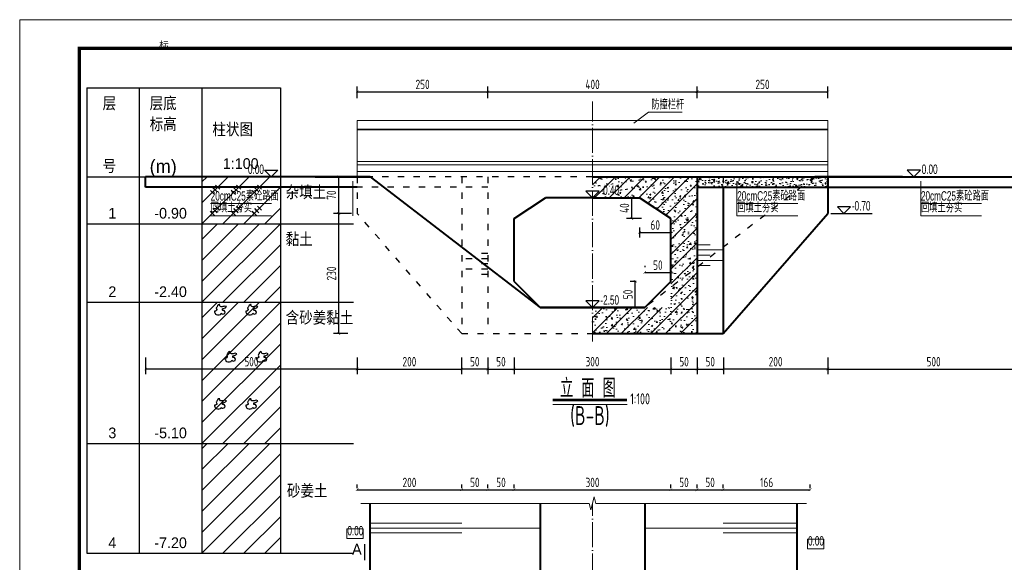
# Model space of a CAD drawing. Header units: inches. Extents: x 97745 to 142261, y 62673 to 100665.
# Tile 101 of 148: x 127744 to 129627, y 82712 to 83750. Entities that reach past the tile are written whole.
import ezdxf
from ezdxf.enums import TextEntityAlignment as Align

# ---------------------------------------------------------------- set-up
doc = ezdxf.new("R2010")
doc.units = ezdxf.units.IN
doc.header["$MEASUREMENT"] = 0
for name, pattern in [('ACAD_ISO03W100', [30, 12, -18]), ('ACAD_ISO04W100', [30, 24, -3, 0, -3]), ('DASHED2', [0.375, 0.25, -0.125])]:
    doc.linetypes.add(name, pattern=pattern)
doc.layers.get('0').update_dxf_attribs({"lineweight": 15})
for name, color, linetype, lineweight in [('00、2粗实线', 1, 'Continuous', 40), ('00、4细实线', 4, 'Continuous', 18), ('05、8号淡显', 8, 'Continuous', 18), ('07、防撞栏杆', 5, 'Continuous', 18), ('BM1', 7, 'Continuous', 15), ('中心线', 3, 'ACAD_ISO04W100', 18), ('标注', 3, 'Continuous', 18), ('细实线', 4, 'Continuous', 15), ('细线', 7, 'Continuous', 25), ('虚线', 2, 'ACAD_ISO03W100', 25), ('虚线1', 5, 'DASHED2', 20)]:
    doc.layers.add(name, color=color, linetype=linetype, lineweight=lineweight)
for name, color, linetype in [('1', 7, 'Continuous'), ('6', 7, 'Continuous'), ('dim', 4, 'Continuous'), ('断面标高标注', 3, 'Continuous')]:
    doc.layers.add(name, color=color, linetype=linetype)
doc.styles.add('03、he-e', font='hztxt_e.shx', dxfattribs={"width": 0.65, "bigfont": 'hztxt.shx'})
doc.styles.add('HZTXT', font='tssdeng.shx', dxfattribs={"width": 0.75, "bigfont": 'hztxt.shx'})
doc.styles.add('三级钢', font='tssdeng.shx', dxfattribs={"width": 0.7, "height": 30, "bigfont": 'hztxt.shx'})
doc.styles.add('宋体', font='SIMFANG.TTF', dxfattribs={"width": 0.8, "height": 3.5})
doc.styles.add('楷体', font='hztxt_e.shx', dxfattribs={"width": 0.7, "bigfont": 'hztxt.shx'})
doc.dimstyles.new('3', dxfattribs={"dimtxt": 25, "dimasz": 12, "dimexe": 10, "dimexo": 30, "dimgap": 5, "dimtad": 1, "dimdec": 0, "dimzin": 0, "dimdsep": 46, "dimtxsty": 'HZTXT', "dimblk": 'ARCHTICK', "dimcen": 0, "dimclrt": 7, "dimazin": 2, "dimtfac": 1, "dimtdec": 0, "dimtix": 1, "dimtmove": 2, "dimatfit": 3, "dimfxl": 250, "dimtolj": 1, "dimtzin": 0, "dimarcsym": 0})

# ---------------------------------------------------------------- blocks, each defined once
blk = doc.blocks.new('_ArchTick')
at = {"color": 0, "linetype": 'ByBlock', "const_width": 0.15}
blk.add_lwpolyline([(-0.5, -0.5), (0.5, 0.5)], dxfattribs=at)
blk = doc.blocks.new('*D1860')
at = {"color": 0, "lineweight": -2}
for p, q in [((128389.4, 83599.7), (128389.4, 83622)), ((128639.4, 83599.7), (128639.4, 83622)), ((128389.4, 83612), (128639.4, 83612))]:
    blk.add_line(p, q, dxfattribs=at)
at = {"color": 0, "lineweight": -2, "xscale": 5, "yscale": 5, "zscale": 5, "rotation": 180}
blk.add_blockref('_ArchTick', (128389.4, 83612), dxfattribs=at)
at = {"color": 0, "lineweight": -2, "xscale": 5, "yscale": 5, "zscale": 5}
blk.add_blockref('_ArchTick', (128639.4, 83612), dxfattribs=at)
at = {"color": 7, "insert": (128514.4, 83626), "char_height": 18, "attachment_point": 5, "style": 'HZTXT'}
blk.add_mtext('\\A1;250', dxfattribs=at)
blk = doc.blocks.new('*D1861')
at = {"color": 0, "lineweight": -2}
for p, q in [((128639.4, 83599.7), (128639.4, 83622)), ((129039.4, 83599.7), (129039.4, 83622)), ((128639.4, 83612), (129039.4, 83612))]:
    blk.add_line(p, q, dxfattribs=at)
at = {"color": 0, "lineweight": -2, "xscale": 5, "yscale": 5, "zscale": 5, "rotation": 180}
blk.add_blockref('_ArchTick', (128639.4, 83612), dxfattribs=at)
at = {"color": 0, "lineweight": -2, "xscale": 5, "yscale": 5, "zscale": 5}
blk.add_blockref('_ArchTick', (129039.4, 83612), dxfattribs=at)
at = {"color": 7, "insert": (128839.4, 83626), "char_height": 18, "attachment_point": 5, "style": 'HZTXT'}
blk.add_mtext('\\A1;400', dxfattribs=at)
blk = doc.blocks.new('*D1862')
at = {"color": 0, "lineweight": -2}
for p, q in [((129039.4, 83599.7), (129039.4, 83622)), ((129289.4, 83599.7), (129289.4, 83622)), ((129039.4, 83612), (129289.4, 83612))]:
    blk.add_line(p, q, dxfattribs=at)
at = {"color": 0, "lineweight": -2, "xscale": 5, "yscale": 5, "zscale": 5, "rotation": 180}
blk.add_blockref('_ArchTick', (129039.4, 83612), dxfattribs=at)
at = {"color": 0, "lineweight": -2, "xscale": 5, "yscale": 5, "zscale": 5}
blk.add_blockref('_ArchTick', (129289.4, 83612), dxfattribs=at)
at = {"color": 7, "insert": (129164.4, 83626), "char_height": 18, "attachment_point": 5, "style": 'HZTXT'}
blk.add_mtext('\\A1;250', dxfattribs=at)
blk = doc.blocks.new('*D1863')
at = {"color": 0, "lineweight": -2}
for p, q in [((128389.3, 83103.5), (128389.3, 83071.8)), ((128589, 83103.5), (128589, 83071.8)), ((128389.3, 83081.8), (128589, 83081.8))]:
    blk.add_line(p, q, dxfattribs=at)
at = {"color": 0, "lineweight": -2, "xscale": 5, "yscale": 5, "zscale": 5, "rotation": 180}
blk.add_blockref('_ArchTick', (128389.3, 83081.8), dxfattribs=at)
at = {"color": 0, "lineweight": -2, "xscale": 5, "yscale": 5, "zscale": 5}
blk.add_blockref('_ArchTick', (128589, 83081.8), dxfattribs=at)
at = {"color": 7, "insert": (128489.2, 83095.8), "char_height": 18, "attachment_point": 5, "style": 'HZTXT'}
blk.add_mtext('\\A1;200', dxfattribs=at)
blk = doc.blocks.new('*D1864')
at = {"color": 0, "lineweight": -2}
for p, q in [((128639.2, 83103.5), (128639.2, 83071.8)), ((128689.3, 83103.5), (128689.3, 83071.8)), ((128639.2, 83081.8), (128689.3, 83081.8))]:
    blk.add_line(p, q, dxfattribs=at)
at = {"color": 0, "lineweight": -2, "xscale": 5, "yscale": 5, "zscale": 5, "rotation": 180}
blk.add_blockref('_ArchTick', (128639.2, 83081.8), dxfattribs=at)
at = {"color": 0, "lineweight": -2, "xscale": 5, "yscale": 5, "zscale": 5}
blk.add_blockref('_ArchTick', (128689.3, 83081.8), dxfattribs=at)
at = {"color": 7, "insert": (128664.2, 83095.8), "char_height": 18, "attachment_point": 5, "style": 'HZTXT'}
blk.add_mtext('\\A1;50', dxfattribs=at)
blk = doc.blocks.new('*D1865')
at = {"color": 0, "lineweight": -2}
for p, q in [((128689.3, 83103.5), (128689.3, 83071.8)), ((128989.3, 83103.5), (128989.3, 83071.8)), ((128689.3, 83081.8), (128989.3, 83081.8))]:
    blk.add_line(p, q, dxfattribs=at)
at = {"color": 0, "lineweight": -2, "xscale": 5, "yscale": 5, "zscale": 5, "rotation": 180}
blk.add_blockref('_ArchTick', (128689.3, 83081.8), dxfattribs=at)
at = {"color": 0, "lineweight": -2, "xscale": 5, "yscale": 5, "zscale": 5}
blk.add_blockref('_ArchTick', (128989.3, 83081.8), dxfattribs=at)
at = {"color": 7, "insert": (128839.3, 83095.8), "char_height": 18, "attachment_point": 5, "style": 'HZTXT'}
blk.add_mtext('\\A1;300', dxfattribs=at)
blk = doc.blocks.new('*D1866')
at = {"color": 0, "lineweight": -2}
for p, q in [((128989.3, 83103.5), (128989.3, 83071.8)), ((129039.4, 83103.5), (129039.4, 83071.8)), ((128989.3, 83081.8), (129039.4, 83081.8))]:
    blk.add_line(p, q, dxfattribs=at)
at = {"color": 0, "lineweight": -2, "xscale": 5, "yscale": 5, "zscale": 5, "rotation": 180}
blk.add_blockref('_ArchTick', (128989.3, 83081.8), dxfattribs=at)
at = {"color": 0, "lineweight": -2, "xscale": 5, "yscale": 5, "zscale": 5}
blk.add_blockref('_ArchTick', (129039.4, 83081.8), dxfattribs=at)
at = {"color": 7, "insert": (129014.3, 83095.8), "char_height": 18, "attachment_point": 5, "style": 'HZTXT'}
blk.add_mtext('\\A1;50', dxfattribs=at)
blk = doc.blocks.new('*D1870')
at = {"color": 0, "lineweight": -2}
for p, q in [((128378.5, 83379.4), (128344.2, 83379.4)), ((128354.2, 83149.4), (128354.2, 83379.4)), ((128371.6, 83149.4), (128344.2, 83149.4))]:
    blk.add_line(p, q, dxfattribs=at)
at = {"color": 0, "lineweight": -2, "xscale": 5, "yscale": 5, "zscale": 5}
for p, rotation in [((128354.2, 83379.4), 90), ((128354.2, 83149.4), 270)]:
    blk.add_blockref('_ArchTick', p, dxfattribs=dict(at, rotation=rotation))
at = {"color": 7, "insert": (128340.2, 83264.4), "char_height": 18, "attachment_point": 5, "rotation": 90, "style": 'HZTXT'}
blk.add_mtext('\\A1;230', dxfattribs=at)
blk = doc.blocks.new('*D1871')
at = {"color": 0, "lineweight": -2}
for p, q in [((128379.3, 83449.4), (128344.2, 83449.4)), ((128354.2, 83379.4), (128354.2, 83449.4)), ((128378.5, 83379.4), (128344.2, 83379.4))]:
    blk.add_line(p, q, dxfattribs=at)
at = {"color": 0, "lineweight": -2, "xscale": 5, "yscale": 5, "zscale": 5}
for p, rotation in [((128354.2, 83449.4), 90), ((128354.2, 83379.4), 270)]:
    blk.add_blockref('_ArchTick', p, dxfattribs=dict(at, rotation=rotation))
at = {"color": 7, "insert": (128340.2, 83414.4), "char_height": 18, "attachment_point": 5, "rotation": 90, "style": 'HZTXT'}
blk.add_mtext('\\A1;70', dxfattribs=at)
blk = doc.blocks.new('*D1878')
at = {"color": 0, "lineweight": -2}
for p, q in [((128589, 83103.5), (128589, 83071.8)), ((128639.2, 83103.5), (128639.2, 83071.8)), ((128639.2, 83081.8), (128589, 83081.8))]:
    blk.add_line(p, q, dxfattribs=at)
at = {"color": 0, "lineweight": -2, "xscale": 5, "yscale": 5, "zscale": 5, "rotation": 180}
blk.add_blockref('_ArchTick', (128589, 83081.8), dxfattribs=at)
at = {"color": 0, "lineweight": -2, "xscale": 5, "yscale": 5, "zscale": 5}
blk.add_blockref('_ArchTick', (128639.2, 83081.8), dxfattribs=at)
at = {"color": 7, "insert": (128614.1, 83095.8), "char_height": 18, "attachment_point": 5, "style": 'HZTXT'}
blk.add_mtext('\\A1;50', dxfattribs=at)
blk = doc.blocks.new('*D1879')
at = {"color": 0, "lineweight": -2}
for p, q in [((129089.5, 83103.5), (129089.5, 83071.8)), ((129289.3, 83103.5), (129289.3, 83071.8)), ((129289.3, 83081.8), (129089.5, 83081.8))]:
    blk.add_line(p, q, dxfattribs=at)
at = {"color": 0, "lineweight": -2, "xscale": 5, "yscale": 5, "zscale": 5, "rotation": 180}
blk.add_blockref('_ArchTick', (129089.5, 83081.8), dxfattribs=at)
at = {"color": 0, "lineweight": -2, "xscale": 5, "yscale": 5, "zscale": 5}
blk.add_blockref('_ArchTick', (129289.3, 83081.8), dxfattribs=at)
at = {"color": 7, "insert": (129189.4, 83095.8), "char_height": 18, "attachment_point": 5, "style": 'HZTXT'}
blk.add_mtext('\\A1;200', dxfattribs=at)
blk = doc.blocks.new('*D1880')
at = {"color": 0, "lineweight": -2}
for p, q in [((129039.4, 83103.5), (129039.4, 83071.8)), ((129089.5, 83103.5), (129089.5, 83071.8)), ((129039.4, 83081.8), (129089.5, 83081.8))]:
    blk.add_line(p, q, dxfattribs=at)
at = {"color": 0, "lineweight": -2, "xscale": 5, "yscale": 5, "zscale": 5, "rotation": 180}
blk.add_blockref('_ArchTick', (129039.4, 83081.8), dxfattribs=at)
at = {"color": 0, "lineweight": -2, "xscale": 5, "yscale": 5, "zscale": 5}
blk.add_blockref('_ArchTick', (129089.5, 83081.8), dxfattribs=at)
at = {"color": 7, "insert": (129064.4, 83095.8), "char_height": 18, "attachment_point": 5, "style": 'HZTXT'}
blk.add_mtext('\\A1;50', dxfattribs=at)
blk = doc.blocks.new('*D1881')
at = {"color": 0, "lineweight": -2}
for p, q in [((128389.3, 82854.1), (128389.3, 82860.9)), ((128589.3, 82854.1), (128589.3, 82860.9)), ((128389.3, 82850.9), (128589.3, 82850.9))]:
    blk.add_line(p, q, dxfattribs=at)
at = {"color": 0, "lineweight": -2, "xscale": 5, "yscale": 5, "zscale": 5, "rotation": 180}
blk.add_blockref('_ArchTick', (128389.3, 82850.9), dxfattribs=at)
at = {"color": 0, "lineweight": -2, "xscale": 5, "yscale": 5, "zscale": 5}
blk.add_blockref('_ArchTick', (128589.3, 82850.9), dxfattribs=at)
at = {"color": 7, "insert": (128489.3, 82864.9), "char_height": 18, "attachment_point": 5, "style": 'HZTXT'}
blk.add_mtext('\\A1;200', dxfattribs=at)
blk = doc.blocks.new('*D1882')
at = {"color": 0, "lineweight": -2}
for p, q in [((128589.3, 82854.1), (128589.3, 82860.9)), ((128639.3, 82854.1), (128639.3, 82860.9)), ((128589.3, 82850.9), (128639.3, 82850.9))]:
    blk.add_line(p, q, dxfattribs=at)
at = {"color": 0, "lineweight": -2, "xscale": 5, "yscale": 5, "zscale": 5, "rotation": 180}
blk.add_blockref('_ArchTick', (128589.3, 82850.9), dxfattribs=at)
at = {"color": 0, "lineweight": -2, "xscale": 5, "yscale": 5, "zscale": 5}
blk.add_blockref('_ArchTick', (128639.3, 82850.9), dxfattribs=at)
at = {"color": 7, "insert": (128614.3, 82864.9), "char_height": 18, "attachment_point": 5, "style": 'HZTXT'}
blk.add_mtext('\\A1;50', dxfattribs=at)
blk = doc.blocks.new('*D1883')
at = {"color": 0, "lineweight": -2}
for p, q in [((128639.3, 82854.1), (128639.3, 82860.9)), ((128689.3, 82854.1), (128689.3, 82860.9)), ((128639.3, 82850.9), (128689.3, 82850.9))]:
    blk.add_line(p, q, dxfattribs=at)
at = {"color": 0, "lineweight": -2, "xscale": 5, "yscale": 5, "zscale": 5, "rotation": 180}
blk.add_blockref('_ArchTick', (128639.3, 82850.9), dxfattribs=at)
at = {"color": 0, "lineweight": -2, "xscale": 5, "yscale": 5, "zscale": 5}
blk.add_blockref('_ArchTick', (128689.3, 82850.9), dxfattribs=at)
at = {"color": 7, "insert": (128664.3, 82864.9), "char_height": 18, "attachment_point": 5, "style": 'HZTXT'}
blk.add_mtext('\\A1;50', dxfattribs=at)
blk = doc.blocks.new('*D1884')
at = {"color": 0, "lineweight": -2}
for p, q in [((128689.3, 82854.1), (128689.3, 82860.9)), ((128989.3, 82854.1), (128989.3, 82860.9)), ((128689.3, 82850.9), (128989.3, 82850.9))]:
    blk.add_line(p, q, dxfattribs=at)
at = {"color": 0, "lineweight": -2, "xscale": 5, "yscale": 5, "zscale": 5, "rotation": 180}
blk.add_blockref('_ArchTick', (128689.3, 82850.9), dxfattribs=at)
at = {"color": 0, "lineweight": -2, "xscale": 5, "yscale": 5, "zscale": 5}
blk.add_blockref('_ArchTick', (128989.3, 82850.9), dxfattribs=at)
at = {"color": 7, "insert": (128839.3, 82864.9), "char_height": 18, "attachment_point": 5, "style": 'HZTXT'}
blk.add_mtext('\\A1;300', dxfattribs=at)
blk = doc.blocks.new('*D1885')
at = {"color": 0, "lineweight": -2}
for p, q in [((128989.3, 82854.1), (128989.3, 82860.9)), ((129039.2, 82854.1), (129039.2, 82860.9)), ((128989.3, 82850.9), (129039.2, 82850.9))]:
    blk.add_line(p, q, dxfattribs=at)
at = {"color": 0, "lineweight": -2, "xscale": 5, "yscale": 5, "zscale": 5, "rotation": 180}
blk.add_blockref('_ArchTick', (128989.3, 82850.9), dxfattribs=at)
at = {"color": 0, "lineweight": -2, "xscale": 5, "yscale": 5, "zscale": 5}
blk.add_blockref('_ArchTick', (129039.2, 82850.9), dxfattribs=at)
at = {"color": 7, "insert": (129014.2, 82864.9), "char_height": 18, "attachment_point": 5, "style": 'HZTXT'}
blk.add_mtext('\\A1;50', dxfattribs=at)
blk = doc.blocks.new('*D1886')
at = {"color": 0, "lineweight": -2}
for p, q in [((129039.2, 82854.1), (129039.2, 82860.9)), ((129089, 82854.1), (129089, 82860.9)), ((129039.2, 82850.9), (129089, 82850.9))]:
    blk.add_line(p, q, dxfattribs=at)
at = {"color": 0, "lineweight": -2, "xscale": 5, "yscale": 5, "zscale": 5, "rotation": 180}
blk.add_blockref('_ArchTick', (129039.2, 82850.9), dxfattribs=at)
at = {"color": 0, "lineweight": -2, "xscale": 5, "yscale": 5, "zscale": 5}
blk.add_blockref('_ArchTick', (129089, 82850.9), dxfattribs=at)
at = {"color": 7, "insert": (129064.1, 82864.9), "char_height": 18, "attachment_point": 5, "style": 'HZTXT'}
blk.add_mtext('\\A1;50', dxfattribs=at)
blk = doc.blocks.new('*D1887')
at = {"color": 0, "lineweight": -2}
for p, q in [((129089, 82854.1), (129089, 82860.9)), ((129255.5, 82854.1), (129255.5, 82860.9)), ((129089, 82850.9), (129255.5, 82850.9))]:
    blk.add_line(p, q, dxfattribs=at)
at = {"color": 0, "lineweight": -2, "xscale": 5, "yscale": 5, "zscale": 5, "rotation": 180}
blk.add_blockref('_ArchTick', (129089, 82850.9), dxfattribs=at)
at = {"color": 0, "lineweight": -2, "xscale": 5, "yscale": 5, "zscale": 5}
blk.add_blockref('_ArchTick', (129255.5, 82850.9), dxfattribs=at)
at = {"color": 7, "insert": (129172.3, 82864.9), "char_height": 18, "attachment_point": 5, "style": 'HZTXT'}
blk.add_mtext('\\A1;166', dxfattribs=at)
blk = doc.blocks.new('*D1855')
at = {"color": 0, "lineweight": -2}
for p, q in [((128929.3, 83352.1), (128929.3, 83333.1)), ((128929.3, 83343.1), (128989.3, 83343.1)), ((128989.3, 83328.6), (128989.3, 83333.1))]:
    blk.add_line(p, q, dxfattribs=at)
at = {"color": 0, "lineweight": -2, "xscale": 5, "yscale": 5, "zscale": 5, "rotation": 180}
blk.add_blockref('_ArchTick', (128929.3, 83343.1), dxfattribs=at)
at = {"color": 0, "lineweight": -2, "xscale": 5, "yscale": 5, "zscale": 5}
blk.add_blockref('_ArchTick', (128989.3, 83343.1), dxfattribs=at)
at = {"color": 7, "insert": (128959.3, 83357.1), "char_height": 18, "attachment_point": 5, "style": 'HZTXT'}
blk.add_mtext('\\A1;60', dxfattribs=at)
blk = doc.blocks.new('*D1856')
at = {"color": 0, "lineweight": -2}
for p, q in [((128898.5, 83409.4), (128904.5, 83409.4)), ((128914.5, 83369.4), (128914.5, 83409.4)), ((128933.3, 83369.4), (128904.5, 83369.4))]:
    blk.add_line(p, q, dxfattribs=at)
at = {"color": 0, "lineweight": -2, "xscale": 5, "yscale": 5, "zscale": 5}
for p, rotation in [((128914.5, 83409.4), 90), ((128914.5, 83369.4), 270)]:
    blk.add_blockref('_ArchTick', p, dxfattribs=dict(at, rotation=rotation))
at = {"color": 7, "insert": (128900.5, 83389.4), "char_height": 18, "attachment_point": 5, "rotation": 90, "style": 'HZTXT'}
blk.add_mtext('\\A1;40', dxfattribs=at)
blk = doc.blocks.new('*D1857')
at = {"color": 0, "lineweight": -2}
for p, q in [((128939.3, 83279.4), (128939.3, 83276.4)), ((128989.3, 83279.4), (128989.3, 83276.4)), ((128939.3, 83266.4), (128989.3, 83266.4))]:
    blk.add_line(p, q, dxfattribs=at)
at = {"color": 0, "lineweight": -2, "xscale": 5, "yscale": 5, "zscale": 5, "rotation": 180}
blk.add_blockref('_ArchTick', (128939.3, 83266.4), dxfattribs=at)
at = {"color": 0, "lineweight": -2, "xscale": 5, "yscale": 5, "zscale": 5}
blk.add_blockref('_ArchTick', (128989.3, 83266.4), dxfattribs=at)
at = {"color": 7, "insert": (128964.3, 83280.4), "char_height": 18, "attachment_point": 5, "style": 'HZTXT'}
blk.add_mtext('\\A1;50', dxfattribs=at)
blk = doc.blocks.new('*D1858')
at = {"color": 0, "lineweight": -2}
for p, q in [((128922.6, 83249.4), (128911, 83249.4)), ((128921, 83199.4), (128921, 83249.4)), ((128923.2, 83199.4), (128911, 83199.4))]:
    blk.add_line(p, q, dxfattribs=at)
at = {"color": 0, "lineweight": -2, "xscale": 5, "yscale": 5, "zscale": 5}
for p, rotation in [((128921, 83249.4), 90), ((128921, 83199.4), 270)]:
    blk.add_blockref('_ArchTick', p, dxfattribs=dict(at, rotation=rotation))
at = {"color": 7, "insert": (128907, 83224.4), "char_height": 18, "attachment_point": 5, "rotation": 90, "style": 'HZTXT'}
blk.add_mtext('\\A1;50', dxfattribs=at)
blk = doc.blocks.new('*D2038')
at = {"color": 0, "lineweight": -2}
for p, q in [((129289.3, 83103.5), (129289.3, 83071.8)), ((129693.7, 83103.5), (129693.7, 83071.8)), ((129289.3, 83081.8), (129693.7, 83081.8))]:
    blk.add_line(p, q, dxfattribs=at)
at = {"color": 0, "lineweight": -2, "xscale": 5, "yscale": 5, "zscale": 5, "rotation": 180}
blk.add_blockref('_ArchTick', (129289.3, 83081.8), dxfattribs=at)
at = {"color": 0, "lineweight": -2, "xscale": 5, "yscale": 5, "zscale": 5}
blk.add_blockref('_ArchTick', (129693.7, 83081.8), dxfattribs=at)
at = {"color": 7, "insert": (129491.5, 83095.8), "char_height": 18, "attachment_point": 5, "style": 'HZTXT'}
blk.add_mtext('\\A1;500', dxfattribs=at)
blk = doc.blocks.new('*D2039')
at = {"color": 0, "lineweight": -2}
for p, q in [((127984.8, 83103.5), (127984.8, 83071.8)), ((128389.3, 83103.5), (128389.3, 83071.8)), ((128389.3, 83081.8), (127984.8, 83081.8))]:
    blk.add_line(p, q, dxfattribs=at)
at = {"color": 0, "lineweight": -2, "xscale": 5, "yscale": 5, "zscale": 5}
for p, rotation in [((127984.8, 83081.8), 180.0000000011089), ((128389.3, 83081.8), 1.108872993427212e-09)]:
    blk.add_blockref('_ArchTick', p, dxfattribs=dict(at, rotation=rotation))
at = {"color": 7, "insert": (128187, 83095.8), "char_height": 18, "attachment_point": 5, "rotation": 0, "style": 'HZTXT'}
blk.add_mtext('\\A1;500', dxfattribs=at)
blk = doc.blocks.new('SJ')
for p, q in [((0.265, 0.663), (0.243, 0.636)), ((0.243, 0.636), (0.283, 0.544)), ((0.28, 0.69), (0.265, 0.663)), ((0.303, 0.715), (0.28, 0.69)), ((0.315, 0.785), (0.303, 0.715)), ((0.355, 0.815), (0.315, 0.785)), ((0.367, 0.84), (0.355, 0.815)), ((0.427, 0.852), (0.367, 0.84)), ((0.469, 0.85), (0.427, 0.852)), ((0.442, 0.81), (0.447, 0.82)), ((0.442, 0.802), (0.442, 0.81)), ((0.504, 0.725), (0.442, 0.802)), ((0.447, 0.82), (0.469, 0.85)), ((0.557, 0.715), (0.504, 0.725)), ((0.614, 0.718), (0.557, 0.715)), ((0.661, 0.723), (0.614, 0.718)), ((0.718, 0.73), (0.661, 0.723)), ((0.674, 0.596), (0.833, 0.655)), ((0.788, 0.752), (0.718, 0.73)), ((0.888, 0.723), (0.788, 0.752)), ((0.833, 0.655), (0.888, 0.723)), ((0.138, 0.434), (0.133, 0.374)), ((0.133, 0.374), (0.143, 0.354)), ((0.168, 0.432), (0.138, 0.434)), ((0.143, 0.354), (0.156, 0.342)), ((0.156, 0.342), (0.195, 0.24)), ((0.223, 0.432), (0.168, 0.432)), ((0.195, 0.24), (0.238, 0.223)), ((0.238, 0.476), (0.223, 0.432)), ((0.253, 0.486), (0.238, 0.476)), ((0.238, 0.223), (0.313, 0.205)), ((0.283, 0.489), (0.253, 0.486)), ((0.283, 0.544), (0.275, 0.556)), ((0.275, 0.556), (0.28, 0.531)), ((0.28, 0.531), (0.283, 0.494)), ((0.283, 0.494), (0.283, 0.489)), ((0.313, 0.205), (0.352, 0.2)), ((0.352, 0.2), (0.38, 0.193)), ((0.38, 0.193), (0.427, 0.198)), ((0.427, 0.198), (0.524, 0.22)), ((0.524, 0.22), (0.537, 0.243)), ((0.537, 0.243), (0.549, 0.272)), ((0.549, 0.272), (0.567, 0.302)), ((0.567, 0.302), (0.619, 0.26)), ((0.619, 0.26), (0.661, 0.25)), ((0.639, 0.581), (0.674, 0.596)), ((0.639, 0.489), (0.639, 0.581)), ((0.669, 0.484), (0.639, 0.489)), ((0.661, 0.25), (0.721, 0.265)), ((0.716, 0.481), (0.669, 0.484)), ((0.748, 0.474), (0.716, 0.481)), ((0.721, 0.265), (0.781, 0.292)), ((0.806, 0.372), (0.748, 0.474)), ((0.781, 0.292), (0.806, 0.372))]:
    blk.add_line(p, q)

msp = doc.modelspace()

# ---------------------------------------------------------------- hatches: boundary and pattern name
at = {"layer": '00、4细实线'}
h = msp.add_hatch(dxfattribs=at)
h.set_pattern_fill('GJHNT,_O', color=256, scale=4, pattern_type=2)
h.set_pattern_definition([(45, (-502475.279, 127491.203), (-14.1421356, 14.1421356), []), (50, (-502475.279, 127491.203), (28.6904073, -2.5100854), [3, -33]), (355, (-502475.28, 127491.203), (-5.5500533, 30.0876853), [2.4, -26.4]), (100.4514, (-502472.888, 127490.994), (23.1403753, 27.5775817), [2.5496076, -28.0456845]), (46.1842, (-502475.28, 127499.203), (42.689642, -6.6207606), [4.5, -49.5]), (96.6356, (-502471.72, 127498.65), (37.3865082, 38.9647148), [3.8244115, -42.06852]), (351.1842, (-502475.28, 127499.203), (37.3864778, 38.964744), [3.6, -39.6]), (21, (-502471.279, 127497.203), (23.8762821, -16.1047556), [3, -33]), (326, (-502471.28, 127497.203), (9.7326133, 29.0060018), [2.4, -26.4]), (71.4514, (-502469.29, 127495.86), (33.6089051, 12.9012199), [2.5496076, -28.0456845]), (37.5, (-502475.279, 127491.203), (0.48639421, 13.31575415), [0.2, -26.08, 0.2, -26.8, 0.2, -26.5]), (7.5, (-502475.279, 127491.203), (10.5227815, 15.77646848), [0.2, -15.28, 0.2, -25.48, 0.2, -10.1]), (327.5, (-502484.199, 127491.203), (21.35289745, -0.90219487), [0.2, -10, 0.2, -31.2, 0.2, -41.4]), (317.5, (-502488.199, 127491.203), (23.3274468, 4.0041993), [0.2, -13, 0.2, -20.72, 0.2, -29.4])])
h.paths.add_polyline_path([(129039.361, 83449.432), (128839.254, 83449.432), (128839.254, 83422.03), (128851.852, 83422.03), (128839.254, 83409.432), (128893.235, 83409.432), (128929.254, 83409.432), (128989.254, 83369.432), (128989.254, 83241.099), (129039.359, 83282.853)])
h.paths.add_polyline_path([(129039.359, 83282.853), (128989.254, 83241.099), (128989.254, 83237.894), (128989.254, 83199.432), (128939.254, 83199.432), (128839.254, 83199.432), (128839.254, 83149.429), (129039.358, 83149.429)])
h.paths.add_polyline_path([(128852.671, 83407.986), (128896.61, 83407.986), (128896.61, 83428.236), (128852.671, 83428.236)], flags=25)
h = msp.add_hatch(dxfattribs=at)
h.set_pattern_fill('AR-CONC,_O', color=256, scale=0.1, pattern_type=2)
h.set_pattern_definition([(50, (-502475.279, 127491.203), (18.2184669, -1.59390855), [1.905, -20.955]), (355, (-502475.279, 127491.203), (-3.5242826, 19.1056643), [1.524, -16.764]), (100.451, (-502473.76, 127491.07), (14.69425017, 17.5116688), [1.619, -17.809]), (46.1842, (-502475.279, 127496.283), (27.1079041, -4.2042328), [2.8575, -31.4325]), (96.6356, (-502473.02, 127495.932), (23.7404234, 24.7425556), [2.4285, -26.7135]), (351.184, (-502475.279, 127496.283), (23.7404606, 24.7425118), [2.286, -25.146]), (21, (-502472.739, 127495.013), (15.161488, -10.22655185), [1.905, -20.955]), (326, (-502472.739, 127495.013), (6.18020283, 18.4187966), [1.524, -16.764]), (71.4514, (-502471.475, 127494.16), (21.3416491, 8.19228577), [1.619, -17.809]), (37.5, (-502475.2786, 127491.203), (0.308860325, 8.45550389), [0, -16.5608, 0, -17.018, 0, -16.8275]), (7.5, (-502475.279, 127491.203), (6.68196625, 10.01805748), [0, -9.7028, 0, -16.1798, 0, -6.4135]), (327.5, (-502480.943, 127491.203), (13.55905952, -0.5728744), [0, -6.35, 0, -19.812, 0, -26.289]), (317.5, (-502483.483, 127491.203), (14.81291814, 2.5426491), [0, -8.255, 0, -13.1572, 0, -18.669])])
h.paths.add_polyline_path([(129239.254, 83449.432), (129089.361, 83449.432), (129089.361, 83429.432), (129215.254, 83429.432)])
h.paths.add_polyline_path([(129089.361, 83449.432), (129039.361, 83449.432), (129039.361, 83429.432), (129089.361, 83429.432)])
h.paths.add_polyline_path([(129289.254, 83429.432), (129289.254, 83449.432), (129239.254, 83449.432), (129215.254, 83429.432)])

# ---------------------------------------------------------------- linework, layer by layer
at = {"ltscale": 5}
msp.add_line((128905.683, 83013.79), (128763.408, 83013.79), dxfattribs=at)
at = {"const_width": 2.52}
msp.add_lwpolyline([(128403.737, 82747.342), (128403.737, 82715.842)], dxfattribs=at)
at = {"layer": '00、2粗实线', "ltscale": 2}
for p, q in [((128389.254, 83449.432), (127984.821, 83449.432)), ((127984.821, 83429.432), (127984.821, 83449.432)), ((128414.254, 83449.432), (128389.254, 83449.432)), ((128839.254, 83449.432), (129289.254, 83449.432)), ((129039.361, 83449.432), (129039.358, 83149.426)), ((129432.17, 83449.432), (129264.254, 83449.432)), ((129289.254, 83449.432), (129289.254, 83379.432)), ((129289.254, 83449.432), (129693.688, 83449.432)), ((128389.254, 83429.432), (127984.821, 83429.432)), ((129039.361, 83429.432), (129289.254, 83429.432)), ((129089.361, 83429.432), (129089.358, 83149.426)), ((129289.254, 83429.432), (129693.688, 83429.432)), ((128689.254, 83369.432), (128749.254, 83409.432)), ((128839.254, 83409.432), (128749.254, 83409.432)), ((128839.254, 83409.432), (128929.254, 83409.432)), ((128989.254, 83369.432), (128929.254, 83409.432)), ((128689.254, 83249.435), (128689.254, 83369.432)), ((128989.254, 83249.435), (128989.254, 83369.432)), ((129089.358, 83149.426), (129289.254, 83379.432)), ((128689.254, 83249.435), (128739.255, 83199.434)), ((128989.254, 83249.435), (128939.254, 83199.434)), ((128839.254, 83199.432), (128739.254, 83199.432)), ((128939.254, 83199.432), (128839.254, 83199.432)), ((128839.254, 83199.432), (128939.254, 83199.432)), ((128839.254, 83149.429), (129089.358, 83149.426)), ((128414.254, 82691.822), (128414.254, 82824.116)), ((128739.15, 82824.116), (128739.15, 82691.822)), ((128939.15, 82824.116), (128939.15, 82691.822)), ((129230.457, 82691.822), (129230.457, 82824.116))]:
    msp.add_line(p, q, dxfattribs=at)
at = {"layer": '00、2粗实线'}
msp.add_lwpolyline([(128309.072, 83449.432), (128414.254, 83449.432), (128739.254, 83199.432), (128839.254, 83199.432)], dxfattribs=at)
at = {"layer": '00、4细实线'}
for points in [[(129248.457, 82824.905), (128845.504, 82824.905), (128842.379, 82837.405), (128836.129, 82812.405), (128833.004, 82824.905), (128396.254, 82824.905)], [(128369.331, 82757.711), (128369.331, 82776.211), (128401.074, 82776.211), (128401.074, 82757.711), (128369.331, 82757.711)], [(129250.128, 82738.232), (129250.128, 82756.732), (129281.871, 82756.732), (129281.871, 82738.232), (129250.128, 82738.232)]]:
    msp.add_lwpolyline(points, dxfattribs=at)
at = {"layer": '07、防撞栏杆'}
for p, q in [((128389.254, 83556.926), (128389.254, 83449.432)), ((128389.254, 83556.926), (128839.254, 83556.926)), ((129289.254, 83556.926), (128839.254, 83556.926)), ((129289.254, 83556.926), (129289.254, 83449.432)), ((128389.254, 83540.546), (128839.254, 83540.546)), ((128389.254, 83539.426), (128839.254, 83539.426)), ((129287.725, 83540.546), (128837.725, 83540.546)), ((129287.725, 83539.426), (128837.725, 83539.426)), ((128389.254, 83478.558), (128839.254, 83478.558)), ((128389.254, 83472.527), (128839.254, 83472.527)), ((129289.254, 83478.489), (128839.254, 83478.489)), ((129289.254, 83472.458), (128839.254, 83472.458)), ((128389.254, 83459.75), (128839.254, 83459.75)), ((129289.254, 83459.75), (128839.254, 83459.75))]:
    msp.add_line(p, q, dxfattribs=at)
at = {"layer": '1'}
for p, q in [((127872.532, 83619.432), (128092.532, 83619.432)), ((127872.532, 83619.432), (127872.532, 82729.432)), ((127872.532, 83619.432), (128092.532, 83619.432)), ((127972.532, 83619.432), (127972.532, 82729.432)), ((128092.532, 83619.432), (128242.532, 83619.432)), ((128092.532, 83619.432), (128092.532, 82729.432)), ((128092.532, 83619.432), (128092.532, 82729.432)), ((128092.532, 83619.432), (128242.532, 83619.432)), ((128242.532, 83619.432), (128242.532, 82729.432)), ((127872.532, 83449.432), (128092.532, 83449.432)), ((128092.532, 83449.432), (128242.532, 83449.432))]:
    msp.add_line(p, q, dxfattribs=at)
at = {"layer": '6'}
for p, q in [((128092.532, 83359.432), (128182.532, 83449.432)), ((128092.532, 83399.432), (128142.532, 83449.432)), ((128092.532, 83439.432), (128102.532, 83449.432)), ((128132.532, 83359.432), (128222.532, 83449.432)), ((128117.532, 83424.432), (128113.532, 83428.432)), ((128113.532, 83428.432), (128121.532, 83420.432)), ((128122.532, 83429.432), (128118.532, 83433.432)), ((128118.532, 83433.432), (128126.532, 83425.432)), ((128157.532, 83424.432), (128153.532, 83428.432)), ((128153.532, 83428.432), (128161.532, 83420.432)), ((128162.532, 83429.432), (128158.532, 83433.432)), ((128158.532, 83433.432), (128166.532, 83425.432)), ((128172.532, 83359.432), (128242.532, 83429.432)), ((128197.532, 83424.432), (128193.532, 83428.432)), ((128193.532, 83428.432), (128201.532, 83420.432)), ((128202.532, 83429.432), (128198.532, 83433.432)), ((128198.532, 83433.432), (128206.532, 83425.432)), ((128112.532, 83419.432), (128108.532, 83423.432)), ((128108.532, 83423.432), (128116.532, 83415.432)), ((128152.532, 83419.432), (128148.532, 83423.432)), ((128148.532, 83423.432), (128156.532, 83415.432)), ((128192.532, 83419.432), (128188.532, 83423.432)), ((128188.532, 83423.432), (128196.532, 83415.432)), ((128117.532, 83384.432), (128113.532, 83388.432)), ((128113.532, 83388.432), (128121.532, 83380.432)), ((128122.532, 83389.432), (128118.532, 83393.432)), ((128118.532, 83393.432), (128126.532, 83385.432)), ((128157.532, 83384.432), (128153.532, 83388.432)), ((128153.532, 83388.432), (128161.532, 83380.432)), ((128162.532, 83389.432), (128158.532, 83393.432)), ((128158.532, 83393.432), (128166.532, 83385.432)), ((128197.532, 83384.432), (128193.532, 83388.432)), ((128193.532, 83388.432), (128201.532, 83380.432)), ((128202.532, 83389.432), (128198.532, 83393.432)), ((128198.532, 83393.432), (128206.532, 83385.432)), ((128212.532, 83359.432), (128242.532, 83389.432)), ((128112.532, 83379.432), (128108.532, 83383.432)), ((128108.532, 83383.432), (128116.532, 83375.432)), ((128152.532, 83379.432), (128148.532, 83383.432)), ((128148.532, 83383.432), (128156.532, 83375.432)), ((128192.532, 83379.432), (128188.532, 83383.432)), ((128188.532, 83383.432), (128196.532, 83375.432)), ((127872.532, 83359.432), (128092.532, 83359.432)), ((128092.532, 83359.432), (128097.532, 83359.432)), ((128092.532, 83209.432), (128242.532, 83359.432)), ((128092.532, 83249.432), (128202.532, 83359.432)), ((128092.532, 83289.432), (128162.532, 83359.432)), ((128092.532, 83329.432), (128122.532, 83359.432)), ((128097.532, 83359.432), (128242.532, 83359.432)), ((128242.532, 83359.432), (128252.532, 83359.432)), ((128252.532, 83359.432), (128382.109, 83359.432)), ((128132.532, 83209.432), (128242.532, 83319.432)), ((128172.532, 83209.432), (128242.532, 83279.432)), ((128212.532, 83209.432), (128242.532, 83239.432)), ((127872.532, 83209.432), (128092.532, 83209.432)), ((128092.532, 83209.432), (128097.532, 83209.432)), ((128092.532, 83059.432), (128242.532, 83209.432)), ((128092.532, 83099.432), (128202.532, 83209.432)), ((128092.532, 83139.432), (128162.532, 83209.432)), ((128092.532, 83179.432), (128122.532, 83209.432)), ((128097.532, 83209.432), (128242.532, 83209.432)), ((128242.532, 83209.432), (128252.532, 83209.432)), ((128252.532, 83209.432), (128382.109, 83209.432)), ((128092.532, 83019.432), (128242.532, 83169.432)), ((128092.532, 82979.432), (128242.532, 83129.432)), ((128092.532, 82939.432), (128242.532, 83089.432)), ((128132.532, 82939.432), (128242.532, 83049.432)), ((128172.532, 82939.432), (128242.532, 83009.432)), ((128212.532, 82939.432), (128242.532, 82969.432)), ((127872.532, 82939.432), (128092.532, 82939.432)), ((128092.532, 82939.432), (128097.532, 82939.432)), ((128092.532, 82809.432), (128222.532, 82939.432)), ((128092.532, 82849.432), (128182.532, 82939.432)), ((128092.532, 82889.432), (128142.532, 82939.432)), ((128092.532, 82929.432), (128102.532, 82939.432)), ((128097.532, 82939.432), (128242.532, 82939.432)), ((128242.532, 82939.432), (128252.532, 82939.432)), ((128252.532, 82939.432), (128382.109, 82939.432)), ((128092.532, 82769.432), (128242.532, 82919.432)), ((128092.532, 82729.432), (128242.532, 82879.432)), ((128132.532, 82729.432), (128242.532, 82839.432)), ((128172.532, 82729.432), (128242.532, 82799.432)), ((128212.532, 82729.432), (128242.532, 82759.432)), ((127872.532, 82729.432), (128092.532, 82729.432)), ((128092.532, 82729.432), (128097.532, 82729.432)), ((128097.532, 82729.432), (128242.532, 82729.432)), ((128242.532, 82729.432), (128252.532, 82729.432)), ((128252.532, 82729.432), (128382.109, 82729.432))]:
    msp.add_line(p, q, dxfattribs=at)
at = {"layer": 'BM1', "const_width": 0.677}
msp.add_lwpolyline([(127744.333, 83749.408), (130617.388, 83749.408), (130617.388, 81717.737), (127744.333, 81717.737), (127744.333, 83749.408)], dxfattribs=at)
at = {"layer": 'BM1'}
msp.add_lwpolyline([(127744.333, 83749.408), (130617.388, 83749.408), (130617.388, 81717.737), (127744.333, 81717.737)], close=True, dxfattribs=at)
at = {"layer": 'BM1', "color": 0, "linetype": 'Continuous', "const_width": 6.771}
msp.add_lwpolyline([(127857.99, 81751.591), (127857.99, 83695.032), (130583.534, 83695.032), (130583.534, 81751.591)], close=True, dxfattribs=at)
at = {"layer": 'dim'}
for p, q in [((129294.87, 83449.432), (129374.05, 83449.432)), ((129294.87, 83379.432), (129374.05, 83379.432))]:
    msp.add_line(p, q, dxfattribs=at)
for points in [[(128237.484, 83462.03), (128224.886, 83449.432), (128212.288, 83462.03)], [(129441.024, 83462.03), (129453.622, 83449.432), (129466.22, 83462.03)], [(129307.471, 83392.03), (129320.07, 83379.432), (129332.668, 83392.03)]]:
    msp.add_lwpolyline(points, close=True, dxfattribs=at)
at = {"layer": '中心线', "ltscale": 2}
for p, q in [((128839.254, 83134.282), (128839.254, 83593.017)), ((128839.15, 81959.574), (128839.15, 82824.49))]:
    msp.add_line(p, q, dxfattribs=at)
at = {"layer": '断面标高标注'}
for p, q in [((128814.054, 83409.432), (128893.235, 83409.432)), ((128814.054, 83199.432), (128893.235, 83199.432))]:
    msp.add_line(p, q, dxfattribs=at)
for points in [[(128826.656, 83422.03), (128839.254, 83409.432), (128851.852, 83422.03)], [(128826.656, 83212.03), (128839.254, 83199.432), (128851.852, 83212.03)]]:
    msp.add_lwpolyline(points, close=True, dxfattribs=at)
at = {"layer": '标注', "color": 9, "ltscale": 0.5}
for p, q in [((128108.797, 83398.42), (128225.285, 83398.42)), ((129115.493, 83398.42), (129231.981, 83398.42)), ((129466.827, 83398.42), (129583.316, 83398.42)), ((128108.797, 83374.691), (128225.285, 83374.691)), ((129115.493, 83374.691), (129231.981, 83374.691)), ((129466.827, 83374.691), (129583.316, 83374.691))]:
    msp.add_line(p, q, dxfattribs=at)
at = {"layer": '标注', "color": 9}
msp.add_lwpolyline([(128918.011, 83551.951), (128946.254, 83572.86), (129010.524, 83572.86)], dxfattribs=at)
at = {"layer": '标注', "color": 9, "ltscale": 0.5}
for points in [[(128380.967, 83374.691), (128380.967, 83441.09), (128380.967, 83441.09)], [(129115.493, 83374.691), (129115.493, 83441.09), (129115.493, 83441.09)], [(129466.827, 83374.691), (129466.827, 83441.09), (129466.827, 83441.09)]]:
    msp.add_lwpolyline(points, dxfattribs=at)
at = {"layer": '细实线'}
for p, q in [((129039.36, 83319.429), (129064.36, 83319.429)), ((129039.359, 83299.429), (129064.359, 83299.429)), ((129039.36, 83309.429), (129089.36, 83309.429)), ((129039.359, 83289.429), (129089.359, 83289.429)), ((129039.359, 83279.429), (129064.359, 83279.429)), ((128414.254, 82787.029), (128589.202, 82787.029)), ((129230.457, 82787.029), (129089.202, 82787.029)), ((128414.254, 82777.546), (128739.15, 82777.546)), ((128414.254, 82768.348), (128589.202, 82768.348)), ((129230.457, 82777.546), (128939.15, 82777.546)), ((129230.457, 82768.348), (129089.202, 82768.348))]:
    msp.add_line(p, q, dxfattribs=at)
at = {"layer": '细线', "ltscale": 5, "const_width": 4.8}
msp.add_lwpolyline([(128763.408, 83022.538), (128905.194, 83022.538)], dxfattribs=at)
at = {"layer": '虚线'}
for p, q in [((128389.254, 83449.432), (128389.254, 83379.432)), ((128839.254, 83449.432), (128390.398, 83449.432)), ((128589.393, 83449.473), (128589.15, 83149.473)), ((128639.393, 83449.432), (128639.15, 83149.432)), ((129264.254, 83449.432), (128939.254, 83199.432)), ((129089.361, 83449.432), (129089.361, 83429.432)), ((128639.377, 83429.432), (128389.254, 83429.432)), ((128589.15, 83149.432), (128389.254, 83379.432)), ((128639.258, 83292.762), (128589.258, 83292.762)), ((128639.258, 83302.762), (128614.258, 83302.762)), ((128639.258, 83282.762), (128614.258, 83282.762)), ((128639.258, 83272.762), (128589.258, 83272.762)), ((128639.258, 83262.762), (128614.258, 83262.762)), ((128589.15, 83149.432), (128839.254, 83149.429))]:
    msp.add_line(p, q, dxfattribs=at)
at = {"layer": '虚线1', "ltscale": 2}
msp.add_line((129013.958, 83091.128), (129014.358, 83091.128), dxfattribs=at)

# ---------------------------------------------------------------- block references
at = {"layer": '6', "xscale": 30, "yscale": 30, "zscale": 30}
for p in [(128112.532, 83179.432), (128172.532, 83179.432), (128132.532, 83089.432), (128192.532, 83089.432), (128112.532, 82999.432), (128172.532, 82999.432)]:
    msp.add_blockref('SJ', p, dxfattribs=at)

# ---------------------------------------------------------------- texts
at = {"ltscale": 5, "style": '三级钢', "width": 0.7}
for s, p in [('立 面 图', (128830.418, 83027.176)), ('(B-B)', (128834.301, 82974.838))]:
    msp.add_text(s, height=36, dxfattribs=at).set_placement(p, align=Align.CENTER)
msp.add_text('1:100', height=21, dxfattribs=at).set_placement((128911.483, 83014.278))
at = {"style": '03、he-e'}
msp.add_text('A', height=21, dxfattribs=at).set_placement((128388.719, 82726.559), align=Align.CENTER)
at = {"layer": '05、8号淡显', "style": '宋体'}
msp.add_text('标', height=13.6, dxfattribs=at).set_placement((128010.571, 83694.432))
at = {"layer": '1', "style": '楷体'}
for s, height, p in [('层', 25.84, (127902.532, 83576.432)), ('层底', 25.84, (127992.532, 83576.432)), ('标高', 25.84, (127992.532, 83536.432)), ('柱状图', 25.84, (128112.532, 83526.432)), ('号', 25.84, (127902.532, 83456.432)), ('(m)', 25.84, (127992.532, 83456.432)), ('1:100', 20.4, (128132.532, 83464.432))]:
    msp.add_text(s, height=height, dxfattribs=at).set_placement(p)
at = {"layer": '6', "style": '楷体'}
for s, height, p in [('杂填土', 25.84, (128252.532, 83406.432)), ('1', 20.4, (127913.532, 83369.432)), ('黏土', 25.84, (128252.532, 83316.432)), ('2', 20.4, (127913.532, 83219.432)), ('含砂姜黏土', 25.84, (128252.532, 83166.432)), ('3', 20.4, (127913.532, 82949.432)), ('砂姜土', 25.84, (128254.972, 82835.471)), ('4', 20.4, (127913.532, 82739.432))]:
    msp.add_text(s, height=height, dxfattribs=at).set_placement(p)
for s, p in [('-0.90', (128032.532, 83369.432)), ('-2.40', (128032.532, 83219.432)), ('-5.10', (128032.532, 82949.432)), ('-7.20', (128032.532, 82739.432))]:
    msp.add_text(s, height=20.4, dxfattribs=at).set_placement(p, align=Align.CENTER)
at = {"layer": 'dim', "color": 3, "style": '03、he-e', "width": 0.65}
msp.add_text('0.00', height=18, rotation=0, dxfattribs=at).set_placement((128180.516, 83449.432), align=Align.BOTTOM_LEFT)
for s, p in [('0.00', (129468.742, 83449.432)), ('-0.70', (129335.19, 83379.432)), ('0.00', (128370.578, 82758.282)), ('0.00', (129251.374, 82738.803))]:
    msp.add_text(s, height=18, dxfattribs=at).set_placement(p, align=Align.BOTTOM_LEFT)
at = {"layer": '断面标高标注', "color": 3, "style": '03、he-e', "width": 0.65}
for s, p in [('-0.40', (128854.374, 83409.432)), ('-2.50', (128854.374, 83199.432))]:
    msp.add_text(s, height=18, dxfattribs=at).set_placement(p, align=Align.BOTTOM_LEFT)
at = {"layer": '标注', "color": 3, "style": '03、he-e', "width": 0.65}
for s, p in [('防撞栏杆', (128951.654, 83572.86)), ('20cmC25素砼路面', (128109.297, 83398.42)), ('20cmC25素砼路面', (129115.993, 83398.42)), ('20cmC25素砼路面', (129467.327, 83398.42)), ('回填土夯实', (128109.297, 83375.92)), ('回填土夯实', (129115.993, 83375.92)), ('回填土夯实', (129467.327, 83375.92))]:
    msp.add_text(s, height=18, dxfattribs=at).set_placement(p, align=Align.BOTTOM_LEFT)

# ---------------------------------------------------------------- dimensions: what is measured, and where the dimension line sits
for base, p1, p2, picture, middle in [((128639.393, 83611.977), (128389.393, 83569.65), (128639.393, 83569.65), '*D1860', (128514.393, 83625.977)), ((129039.393, 83611.977), (128639.393, 83569.65), (129039.393, 83569.65), '*D1861', (128839.393, 83625.977)), ((129289.393, 83611.977), (129039.393, 83569.65), (129289.393, 83569.65), '*D1862', (129164.393, 83625.977)), ((128989.254, 83343.095), (128929.254, 83382.098), (128989.254, 83358.569), '*D1855', (128959.254, 83357.095)), ((128989.254, 83266.361), (128939.254, 83249.432), (128989.254, 83249.432), '*D1857', (128964.254, 83280.361)), ((128589.047, 83081.778), (128389.254, 83133.483), (128589.047, 83133.483), '*D1863', (128489.15, 83095.778)), ((128689.254, 83081.778), (128639.15, 83133.483), (128689.254, 83133.483), '*D1864', (128664.202, 83095.778)), ((128989.254, 83081.778), (128689.254, 83133.483), (128989.254, 83133.483), '*D1865', (128839.254, 83095.778)), ((129039.358, 83081.778), (128989.254, 83133.483), (129039.358, 83133.483), '*D1866', (129014.306, 83095.778)), ((129089.462, 83081.778), (129039.358, 83133.483), (129089.462, 83133.483), '*D1880', (129064.41, 83095.778)), ((128589.254, 82850.852), (128389.254, 82824.116), (128589.254, 82824.116), '*D1881', (128489.254, 82864.852)), ((128639.254, 82850.852), (128589.254, 82824.116), (128639.254, 82824.116), '*D1882', (128614.254, 82864.852)), ((128689.254, 82850.852), (128639.254, 82824.116), (128689.254, 82824.116), '*D1883', (128664.254, 82864.852)), ((128989.254, 82850.852), (128689.254, 82824.116), (128989.254, 82824.116), '*D1884', (128839.254, 82864.852)), ((129039.15, 82850.852), (128989.254, 82824.116), (129039.15, 82824.116), '*D1885', (129014.202, 82864.852)), ((129089.047, 82850.852), (129039.15, 82824.116), (129089.047, 82824.116), '*D1886', (129064.098, 82864.852)), ((129255.457, 82850.852), (129089.047, 82824.116), (129255.457, 82824.116), '*D1887', (129172.252, 82864.852))]:
    dim = msp.add_linear_dim(base=base, p1=p1, p2=p2, dimstyle='3', override={"dimtxt": 18, "dimasz": 5})
    dim.commit()
    dim.dimension.update_dxf_attribs({"geometry": picture, "text_midpoint": middle})
for base, p1, p2, angle, picture, middle in [((128354.163, 83449.432), (128408.53, 83379.432), (128409.344, 83449.432), 90, '*D1871', (128340.163, 83414.432)), ((128914.537, 83409.432), (128963.349, 83369.432), (128928.492, 83409.432), 90, '*D1856', (128900.537, 83389.432)), ((128354.163, 83379.432), (128401.607, 83149.432), (128408.53, 83379.432), 90, '*D1870', (128340.163, 83264.432)), ((128921.023, 83249.432), (128953.163, 83199.432), (128952.599, 83249.432), 90, '*D1858', (128907.023, 83224.432)), ((128589.047, 83081.778), (128639.15, 83133.483), (128589.047, 83133.483), 180, '*D1878', (128614.098, 83095.778)), ((129089.462, 83081.778), (129289.254, 83133.483), (129089.462, 83133.483), 180, '*D1879', (129189.358, 83095.778))]:
    dim = msp.add_linear_dim(base=base, p1=p1, p2=p2, angle=angle, dimstyle='3', override={"dimtxt": 18, "dimasz": 5})
    dim.commit()
    dim.dimension.update_dxf_attribs({"geometry": picture, "text_midpoint": middle})
for base, p1, p2, angle, picture, middle in [((127984.821, 83081.778), (128389.254, 83133.483), (127984.821, 83133.483), 180, '*D2039', (128187.037, 83095.778)), ((129693.688, 83081.778), (129289.254, 83133.483), (129693.688, 83133.483), 0, '*D2038', (129491.471, 83095.778))]:
    dim = msp.add_linear_dim(base=base, p1=p1, p2=p2, angle=angle, text='500', dimstyle='3', override={"dimtxt": 18, "dimasz": 5})
    dim.commit()
    dim.dimension.update_dxf_attribs({"geometry": picture, "text_midpoint": middle})

doc.saveas('drawing.dxf')
